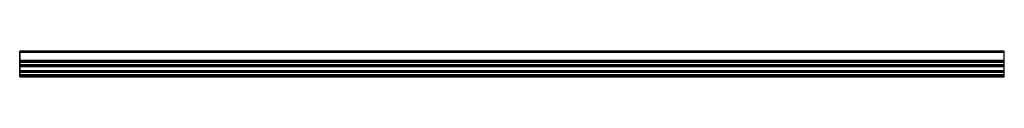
# Model space of a CAD drawing. Header units: millimetres. Extents: x 0 to 2050, y -17 to 36.
import ezdxf

# ---------------------------------------------------------------- set-up
doc = ezdxf.new("R2010")
doc.units = ezdxf.units.MM
doc.header["$LTSCALE"] = 10
doc.linetypes.add('ALLCAD_Strich', pattern=[0.2, 0.15, -0.05])
for name, color, linetype in [('BESCH_KONT_sich_schn_ansi_2d', 40, 'Continuous'), ('BESCH_KONT_sich_schn_grun_2d', 10, 'Continuous'), ('BESCH_KONT_sich_schn_seit_2d', 160, 'Continuous')]:
    doc.layers.add(name, color=color, linetype=linetype)

msp = doc.modelspace()

# ---------------------------------------------------------------- linework, layer by layer
at = {"layer": 'BESCH_KONT_sich_schn_ansi_2d', "linetype": 'ALLCAD_Strich'}
for p, q in [((2050, -17), (0, -17)), ((0, -17, -1), (0, -17)), ((2050, -17, -1), (0, -17, -1)), ((0, -17, -31.5), (0, -17, -1)), ((2050, -17, -31.5), (0, -17, -31.5)), ((0, -17, -33), (0, -17, -31.5)), ((2050, -17, -33), (0, -17, -33)), ((0, -17, -2.5), (0, -17, -2.5)), ((0, -17, -2.5), (0, -17, -2.5)), ((0, -17, -2.5), (0, -17, -2.5)), ((0, -17, -2.5), (0, -17, -2.5)), ((0, -17, -2.5), (0, -17, -2.5)), ((0, -17, -2.5), (0, -17, -2.5)), ((0, -17, -2.5), (0, -17, -2.5)), ((0, -17, -2.5), (0, -17, -2.5)), ((0, -17, -2.5), (0, -17, -2.5)), ((0, -17, -2.5), (0, -17, -2.5)), ((0, -17, -2.5), (0, -17, -2.5)), ((0, -17, -2.5), (0, -17, -2.5)), ((0, -17, -2.5), (0, -17, -2.5)), ((0, -17, -2.5), (0, -17, -2.5)), ((0, -17, -2.5), (0, -17, -2.5)), ((0, -17, -2.5), (0, -17, -2.5)), ((0, -17, -2.5), (0, -17, -2.5)), ((0, -17, -2.5), (0, -17, -2.5)), ((0, -17, -2.5), (0, -17, -2.5)), ((0, -17, -2.5), (0, -17, -2.5)), ((0, -17, -2.5), (0, -17, -2.5)), ((0, -17, -2.5), (0, -17, -2.5)), ((0, -17, -2.5), (0, -17, -2.5)), ((0, -17, -4.5), (2050, -17, -4.5)), ((0, -17, -5), (2050, -17, -5)), ((0, -17, -29.5), (2050, -17, -29.5)), ((0, -17, -31), (2050, -17, -31)), ((2050, -17, -28.5), (0, -17, -28.5)), ((2050, -17, -30.5), (0, -17, -30.5)), ((2050, -17, -2.5), (0, -17, -2.5)), ((2050, -17, -30), (0, -17, -30)), ((2050, -17, -1), (2050, -17)), ((2050, -17, -31.5), (2050, -17, -1)), ((2050, -17, -33), (2050, -17, -31.5))]:
    msp.add_line(p, q, dxfattribs=at)
at = {"layer": 'BESCH_KONT_sich_schn_ansi_2d', "linetype": 'ALLCAD_Strich', "extrusion": (0, 1, 0)}
for radius, start, end in [(0.00093, 90, 180), (0.00093, 180, 270), (0.00116, 90, 180), (0.00116, 180, 270), (0.00271, 360, 90), (0.00271, 270, 0), (0.00116, 90, 180), (0.00116, 180, 270), (0.00271, 360, 90), (0.00271, 270, 0)]:
    msp.add_arc((0, -2.5, -17), radius, start, end, dxfattribs=at)
at = {"layer": 'BESCH_KONT_sich_schn_ansi_2d', "linetype": 'ALLCAD_Strich', "extrusion": (0, -1, 0)}
for radius, start, end in [(0.00217, 270, 0), (0.00217, 360, 90), (0.00271, 270, 0), (0.00271, 360, 90), (0.00116, 180, 270), (0.00116, 90, 180), (0.00271, 270, 0), (0.00271, 360, 90), (0.00116, 180, 270), (0.00116, 90, 180)]:
    msp.add_arc((0, -2.5, 17), radius, start, end, dxfattribs=at)
at = {"layer": 'BESCH_KONT_sich_schn_grun_2d', "linetype": 'ALLCAD_Strich'}
for p, q in [((2050, 36, -33), (0, 36, -33)), ((0, -15.5, -33), (0, 36, -33)), ((0, 33.5, -33), (0, 33.5, -33)), ((0, 33.5, -33), (0, 33.5, -33)), ((0, 33.5, -33), (0, 33.5, -33)), ((0, 33.5, -33), (0, 33.5, -33)), ((0, 33.5, -33), (0, 33.5, -33)), ((0, 33.5, -33), (0, 33.5, -33)), ((0, 33.5, -33), (0, 33.5, -33)), ((0, 33.5, -33), (0, 33.5, -33)), ((0, 33.5, -33), (0, 33.5, -33)), ((2050, 33.5, -33), (0, 33.5, -33)), ((0, 33.5, -33), (0, 33.5, -33)), ((0, 33.5, -33), (0, 33.5, -33)), ((0, 33.5, -33), (0, 33.5, -33)), ((0, 33.5, -33), (0, 33.5, -33)), ((0, 33.5, -33), (0, 33.5, -33)), ((0, 33.5, -33), (0, 33.5, -33)), ((0, 33.5, -33), (0, 33.5, -33)), ((0, 33.5, -33), (0, 33.5, -33)), ((0, 33.5, -33), (0, 33.5, -33)), ((0, 33.5, -33), (0, 33.5, -33)), ((0, 33.5, -33), (0, 33.5, -33)), ((0, 33.5, -33), (0, 33.5, -33)), ((0, 33.5, -33), (0, 33.5, -33)), ((0, 33.5, -33), (0, 33.5, -33)), ((0, 33.5, -33), (0, 33.5, -33)), ((0, 33.5, -33), (0, 33.5, -33)), ((0, 33.5, -33), (0, 33.5, -33)), ((0, 33.5, -33), (0, 33.5, -33)), ((0, 33.5, -33), (0, 33.5, -33)), ((0, 33.5, -33), (0, 33.5, -33)), ((0, 33.5, -33), (0, 33.5, -33)), ((0, 33.5, -33), (0, 33.5, -33)), ((0, 33.5, -33), (0, 33.5, -33)), ((0, 33.5, -33), (0, 33.5, -33)), ((0, 33.5, -33), (0, 33.5, -33)), ((0, 33.5, -33), (0, 33.5, -33)), ((0, 33.5, -33), (0, 33.5, -33)), ((0, 33.5, -33), (0, 33.5, -33)), ((0, 33.5, -33), (0, 33.5, -33)), ((2050, -15.5, -33), (2050, 36, -33)), ((2050, 17, -33), (0, 17, -33)), ((2050, 14.5, -33), (0, 14.5, -33)), ((2050, 12.9, -33), (0, 12.9, -33)), ((2050, 7.5, -33), (0, 7.5, -33)), ((0, 6, -33), (2050, 6, -33)), ((2050, 5.5, -33), (0, 5.5, -33)), ((0, 4.5, -33), (2050, 4.5, -33)), ((0, 4, -33), (2050, 4, -33)), ((0, -4, -33), (2050, -4, -33)), ((2050, -4.5, -33), (0, -4.5, -33)), ((0, -5.5, -33), (2050, -5.5, -33)), ((0, -6, -33), (2050, -6, -33)), ((0, -7.5, -33), (2050, -7.5, -33)), ((2050, -12.9, -33), (0, -12.9, -33)), ((2050, -14.5, -33), (0, -14.5, -33)), ((2050, -15.5, -33), (0, -15.5, -33)), ((0, -16.5, -33), (0, -15.5, -33)), ((2050, -16.5, -33), (0, -16.5, -33)), ((0, -17, -33), (0, -16.5, -33)), ((2050, -17, -33), (0, -17, -33)), ((2050, -16.5, -33), (2050, -15.5, -33)), ((2050, -17, -33), (2050, -16.5, -33))]:
    msp.add_line(p, q, dxfattribs=at)
at = {"layer": 'BESCH_KONT_sich_schn_seit_2d', "linetype": 'ALLCAD_Strich'}
for p, q in [((0, 36, -33), (0, 7.5, -33)), ((0, 36), (0, 36, -33)), ((0, -15.5), (0, 36)), ((0, 33.5, -30.5), (0, 33.5, -2.5)), ((0, 33.5, -2.5), (0, 33.5, -2.5)), ((0, 33.5, -2.5), (0, 33.5, -2.5)), ((0, 33.5, -2.5), (0, 33.5, -2.5)), ((0, 33.5, -2.5), (0, 33.5, -2.5)), ((0, 33.5, -2.5), (0, 33.5, -2.5)), ((0, 33.5, -2.5), (0, 33.5, -2.5)), ((0, 33.5, -2.5), (0, 17, -2.5)), ((0, 33.5, -2.5), (0, 33.5, -2.5)), ((0, 17, -30.5), (0, 33.5, -30.5)), ((0, 33.5, -2.5), (0, 33.5, -2.5)), ((0, 33.5, -2.5), (0, 33.5, -2.5)), ((0, 33.5, -2.5), (0, 33.5, -2.5)), ((0, 33.5, -2.5), (0, 33.5, -2.5)), ((0, 33.5, -2.5), (0, 33.5, -2.5)), ((0, 33.5, -2.5), (0, 33.5, -2.5)), ((0, 33.5, -2.5), (0, 33.5, -2.5)), ((0, 33.5, -2.5), (0, 33.5, -2.5)), ((0, 33.5, -2.5), (0, 33.5, -2.5)), ((0, 33.5, -2.5), (0, 33.5, -2.5)), ((0, 33.5, -2.5), (0, 33.5, -2.5)), ((0, 33.5, -2.5), (0, 33.5, -2.5)), ((0, 17, -2.5), (0, 17, -30.5)), ((0, 14.5, -2.5), (0, 5.5, -2.5)), ((0, 14.5, -28.5), (0, 14.5, -2.5)), ((0, 12.9, -28.5), (0, 14.5, -28.5)), ((0, 7.5, -31), (0, 12.9, -29.5)), ((0, 12.9, -29.5), (0, 12.9, -28.5)), ((0, 7.5, -33), (0, 7.5, -31)), ((0, 5.5, -4.5), (0, 6, -4.5)), ((0, 6, -4.5), (0, 6, -5)), ((0, 6, -5), (0, 4, -5)), ((0, 5.5, -2.5), (0, 5.5, -4.5)), ((0, 4, -4.5), (0, 4.5, -4.5)), ((0, 4.5, -4.5), (0, 4.5, -2.5)), ((0, 4.5, -2.5), (0, -4.5, -2.5)), ((0, 4, -5), (0, 4, -4.5)), ((0, -4.5, -4.5), (0, -4, -4.5)), ((0, -4, -4.5), (0, -4, -5)), ((0, -4, -5), (0, -6, -5)), ((0, -4.5, -2.5), (0, -4.5, -4.5)), ((0, -6, -4.5), (0, -5.5, -4.5)), ((0, -5.5, -4.5), (0, -5.5, -2.5)), ((0, -5.5, -2.5), (0, -14.5, -2.5)), ((0, -6, -5), (0, -6, -4.5)), ((0, -12.9, -29.5), (0, -7.5, -31)), ((0, -7.5, -31), (0, -7.5, -33)), ((0, -7.5, -33), (0, -15.5, -33)), ((0, -12.9, -28.5), (0, -12.9, -29.5)), ((0, -14.5, -28.5), (0, -12.9, -28.5)), ((0, -14.5, -2.5), (0, -14.5, -28.5)), ((0, -15.5, -2.5), (0, -15.5)), ((0, -16.5, -2.5), (0, -15.5, -2.5)), ((0, -15.5, -30), (0, -16.5, -30)), ((0, -15.5, -33), (0, -15.5, -30)), ((0, -16.5, -1), (0, -16.5, -2.5)), ((0, -17, -1), (0, -16.5, -1)), ((0, -16.5, -31.5), (0, -17, -31.5)), ((0, -16.5, -30), (0, -16.5, -31.5)), ((0, -17, -31.5), (0, -17, -1))]:
    msp.add_line(p, q, dxfattribs=at)

doc.saveas('drawing.dxf')
